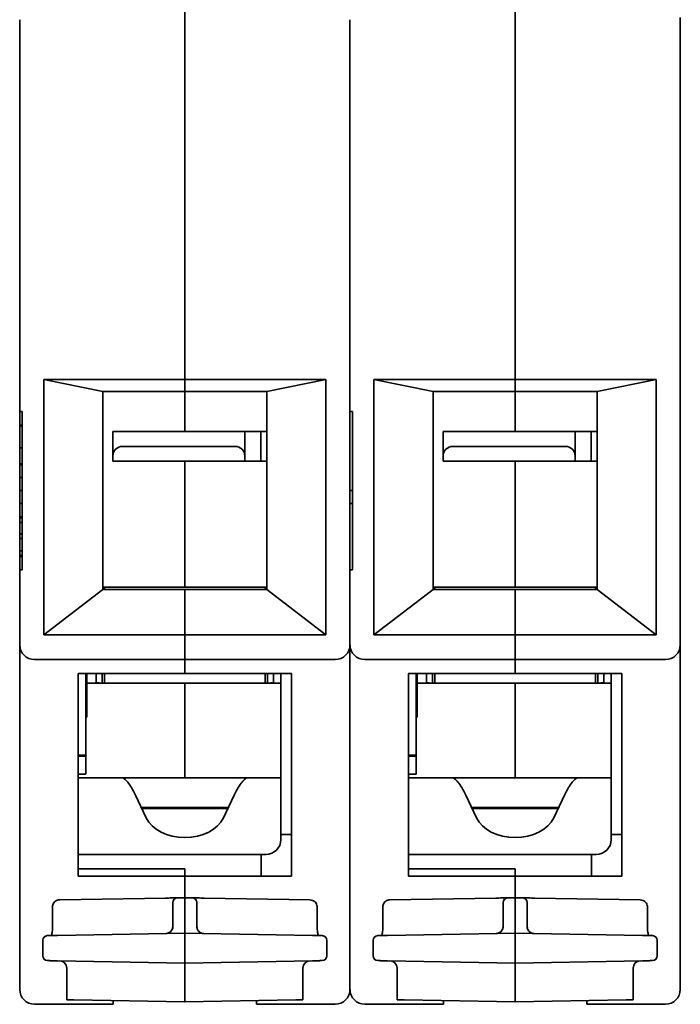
# Model space of a CAD drawing. Header units: millimetres. Extents: x 204 to 381, y 79 to 249.
# Tile 1 of 7: x 204 to 239, y 79 to 131. Entities that reach past the tile are written whole.
import ezdxf

# ---------------------------------------------------------------- set-up
doc = ezdxf.new("R2010")
doc.units = ezdxf.units.MM
doc.layers.add('Visible (ISO)', color=7, linetype='Continuous', lineweight=35)

msp = doc.modelspace()

# ---------------------------------------------------------------- linework, layer by layer
at = {"layer": 'Visible (ISO)'}
for p, q in [((212.333, 131.532), (212.333, 130.339)), ((212.333, 130.339), (212.333, 131.532)), ((229.808, 131.532), (229.808, 130.339)), ((229.808, 130.339), (229.808, 131.532)), ((203.595, 110.323), (203.595, 131.043)), ((203.595, 110.323), (203.595, 131.043)), ((221.07, 131.043), (221.07, 106.132)), ((221.07, 131.043), (221.07, 131.043)), ((238.546, 131.151), (238.546, 131.043)), ((238.546, 97.979), (238.546, 131.043)), ((238.546, 131.043), (238.546, 131.042)), ((212.333, 112), (212.333, 130.339)), ((212.333, 130.339), (212.333, 112)), ((229.808, 112), (229.808, 130.339)), ((229.808, 130.339), (229.808, 112)), ((204.865, 112), (204.865, 98.501)), ((204.865, 112), (212.333, 112)), ((207.989, 111.365), (204.865, 112)), ((212.333, 111.365), (212.333, 112)), ((219.8, 112), (212.333, 112)), ((212.333, 112), (212.333, 111.365)), ((219.8, 112), (216.676, 111.365)), ((219.8, 112), (219.8, 98.501)), ((222.34, 112), (222.34, 98.501)), ((222.34, 112), (229.808, 112)), ((225.465, 111.365), (222.34, 112)), ((229.808, 111.365), (229.808, 112)), ((237.276, 112), (229.808, 112)), ((229.808, 112), (229.808, 111.365)), ((237.276, 112), (234.151, 111.365)), ((237.276, 112), (237.276, 98.501)), ((207.989, 100.9), (207.989, 111.365)), ((207.989, 111.365), (212.333, 111.365)), ((216.676, 111.365), (212.333, 111.365)), ((212.333, 109.257), (212.333, 111.365)), ((216.676, 100.9), (216.676, 111.365)), ((225.465, 111.365), (229.808, 111.365)), ((225.465, 100.9), (225.465, 111.365)), ((234.151, 111.365), (229.808, 111.365)), ((229.808, 109.257), (229.808, 111.365)), ((234.151, 100.9), (234.151, 111.365)), ((203.595, 110.323), (203.595, 109.942)), ((203.722, 110.323), (203.595, 110.323)), ((203.595, 109.942), (203.595, 109.59)), ((203.722, 106.133), (203.722, 110.323)), ((221.07, 110.323), (221.197, 110.323)), ((221.197, 106.132), (221.197, 110.323)), ((203.722, 109.59), (203.595, 109.59)), ((203.722, 109.536), (203.595, 109.536)), ((203.595, 109.536), (203.595, 109.39)), ((203.595, 109.39), (203.595, 108.99)), ((203.595, 108.99), (203.595, 108.549)), ((209.031, 109.257), (208.523, 109.257)), ((208.523, 107.961), (208.523, 109.257)), ((209.031, 109.257), (215, 109.257)), ((215.508, 109.257), (215, 109.257)), ((216.354, 109.257), (215.508, 109.257)), ((215.508, 107.961), (215.508, 109.257)), ((216.625, 109.257), (216.354, 109.257)), ((216.354, 107.682), (216.354, 109.257)), ((226.506, 109.257), (225.998, 109.257)), ((225.998, 107.961), (225.998, 109.257)), ((226.506, 109.257), (232.475, 109.257)), ((232.983, 109.257), (232.475, 109.257)), ((233.829, 109.257), (232.983, 109.257)), ((232.983, 107.961), (232.983, 109.257)), ((234.101, 109.257), (233.829, 109.257)), ((233.829, 107.682), (233.829, 109.257)), ((203.595, 108.549), (203.595, 108.39)), ((203.722, 108.388), (203.595, 108.388)), ((203.595, 107.555), (203.595, 108.388)), ((215, 108.469), (209.031, 108.469)), ((232.475, 108.469), (226.506, 108.469)), ((208.523, 107.682), (208.523, 107.961)), ((215.508, 107.961), (215.508, 107.682)), ((225.998, 107.682), (225.998, 107.961)), ((232.983, 107.961), (232.983, 107.682)), ((203.722, 107.555), (203.595, 107.555)), ((203.595, 106.818), (203.595, 107.501)), ((203.722, 107.501), (203.595, 107.501)), ((215.508, 107.682), (208.523, 107.682)), ((212.333, 101.027), (212.333, 107.682)), ((216.354, 107.682), (215.508, 107.682)), ((216.625, 107.682), (216.354, 107.682)), ((232.983, 107.682), (225.998, 107.682)), ((229.808, 101.027), (229.808, 107.682)), ((233.829, 107.682), (232.983, 107.682)), ((234.101, 107.682), (233.829, 107.682)), ((203.722, 106.818), (203.595, 106.818)), ((203.595, 106.132), (203.595, 106.818)), ((203.723, 106.132), (203.595, 106.132)), ((203.595, 105.447), (203.595, 106.132)), ((203.722, 106.133), (203.722, 106.133)), ((203.722, 101.941), (203.722, 106.132)), ((203.722, 106.132), (203.722, 106.132)), ((221.07, 106.132), (221.197, 106.132)), ((221.07, 106.016), (221.07, 106.132)), ((221.07, 106.016), (221.07, 97.979)), ((221.197, 101.941), (221.197, 106.132)), ((221.197, 106.132), (221.197, 106.132)), ((203.722, 105.447), (203.595, 105.447)), ((203.595, 104.739), (203.595, 105.447)), ((221.197, 105.447), (221.07, 105.447)), ((203.722, 104.739), (203.595, 104.739)), ((203.722, 104.685), (203.595, 104.685)), ((203.595, 104.447), (203.595, 104.685)), ((203.722, 104.447), (203.595, 104.447)), ((203.595, 103.842), (203.595, 104.447)), ((203.722, 103.842), (203.595, 103.842)), ((203.595, 103.605), (203.595, 103.842)), ((203.722, 103.605), (203.595, 103.605)), ((203.595, 102.941), (203.595, 103.605)), ((203.722, 102.941), (203.595, 102.941)), ((203.595, 102.703), (203.595, 102.941)), ((203.595, 102.703), (203.595, 102.649)), ((203.722, 102.703), (203.595, 102.703)), ((203.595, 102.649), (203.595, 102.322)), ((203.722, 102.649), (203.595, 102.649)), ((203.595, 102.322), (203.595, 101.941)), ((203.595, 97.979), (203.595, 101.941)), ((203.722, 101.941), (203.595, 101.941)), ((221.197, 101.941), (221.07, 101.941)), ((221.07, 97.979), (221.07, 101.941)), ((207.989, 100.9), (204.865, 98.501)), ((208.086, 101.027), (207.989, 101.027)), ((207.989, 100.9), (212.333, 100.9)), ((216.58, 101.027), (208.086, 101.027)), ((208.086, 101.027), (208.086, 100.9)), ((212.333, 100.9), (212.333, 98.501)), ((216.676, 100.9), (212.333, 100.9)), ((212.333, 98.501), (212.333, 100.9)), ((216.676, 101.027), (216.58, 101.027)), ((216.58, 101.027), (216.58, 100.9)), ((219.8, 98.501), (216.676, 100.9)), ((225.465, 100.9), (222.34, 98.501)), ((225.561, 101.027), (225.465, 101.027)), ((225.465, 100.9), (229.808, 100.9)), ((234.055, 101.027), (225.561, 101.027)), ((225.561, 101.027), (225.561, 100.9)), ((229.808, 100.9), (229.808, 98.501)), ((234.151, 100.9), (229.808, 100.9)), ((229.808, 98.501), (229.808, 100.9)), ((234.151, 101.027), (234.055, 101.027)), ((234.055, 101.027), (234.055, 100.9)), ((237.276, 98.501), (234.151, 100.9)), ((212.333, 98.501), (204.865, 98.501)), ((212.333, 97.979), (212.333, 98.501)), ((212.333, 98.501), (219.8, 98.501)), ((212.333, 98.501), (212.333, 97.979)), ((229.808, 98.501), (222.34, 98.501)), ((229.808, 97.979), (229.808, 98.501)), ((229.808, 98.501), (237.276, 98.501)), ((229.808, 98.501), (229.808, 97.979)), ((203.595, 79.742), (203.595, 97.979)), ((212.333, 97.979), (212.333, 97.192)), ((212.333, 97.192), (212.333, 97.979)), ((221.07, 97.979), (221.07, 79.742)), ((221.07, 79.742), (221.07, 97.979)), ((229.808, 97.979), (229.808, 97.192)), ((229.808, 97.192), (229.808, 97.979)), ((238.546, 97.979), (238.546, 79.742)), ((212.333, 97.192), (204.383, 97.192)), ((212.333, 96.455), (212.333, 97.192)), ((212.333, 97.192), (220.283, 97.192)), ((212.333, 97.192), (212.333, 96.455)), ((229.808, 97.192), (221.858, 97.192)), ((229.808, 96.455), (229.808, 97.192)), ((229.808, 97.192), (237.758, 97.192)), ((229.808, 97.192), (229.808, 96.455)), ((206.694, 85.736), (206.694, 96.455)), ((212.333, 96.455), (206.694, 96.455)), ((207.1, 96.455), (207.1, 92.137)), ((207.151, 94.646), (207.151, 96.455)), ((207.634, 95.947), (207.634, 96.455)), ((207.951, 96.455), (207.951, 95.947)), ((208.078, 96.455), (208.078, 95.947)), ((212.333, 96.455), (217.972, 96.455)), ((216.587, 96.455), (216.587, 95.947)), ((216.714, 95.947), (216.714, 96.455)), ((217.032, 95.947), (217.032, 96.455)), ((217.413, 87.938), (217.413, 96.455)), ((217.972, 85.736), (217.972, 96.455)), ((229.808, 96.455), (224.169, 96.455)), ((224.169, 85.736), (224.169, 96.455)), ((224.576, 96.455), (224.576, 92.137)), ((224.626, 94.646), (224.626, 96.455)), ((225.109, 95.947), (225.109, 96.455)), ((225.427, 96.455), (225.427, 95.947)), ((225.554, 96.455), (225.554, 95.947)), ((229.808, 96.455), (235.447, 96.455)), ((234.063, 96.455), (234.063, 95.947)), ((234.19, 95.947), (234.19, 96.455)), ((234.507, 95.947), (234.507, 96.455)), ((234.888, 87.938), (234.888, 96.455)), ((235.447, 85.736), (235.447, 96.455)), ((212.333, 95.947), (207.151, 95.947)), ((217.413, 95.947), (212.333, 95.947)), ((212.333, 95.947), (212.333, 90.943)), ((229.808, 95.947), (224.626, 95.947)), ((234.888, 95.947), (229.808, 95.947)), ((229.808, 95.947), (229.808, 90.943)), ((207.151, 94.138), (207.151, 94.646)), ((224.626, 94.138), (224.626, 94.646)), ((207.151, 94.138), (207.1, 94.137)), ((224.626, 94.138), (224.576, 94.137)), ((206.694, 92.137), (207.1, 92.137)), ((206.694, 92.086), (207.1, 92.086)), ((207.1, 92.137), (207.1, 92.086)), ((207.1, 92.086), (207.1, 91.121)), ((224.169, 92.137), (224.576, 92.137)), ((224.169, 92.086), (224.576, 92.086)), ((224.576, 92.137), (224.576, 92.086)), ((224.576, 92.086), (224.576, 91.121)), ((207.1, 91.121), (206.694, 91.121)), ((206.694, 90.943), (208.968, 90.943)), ((208.968, 90.943), (209.165, 90.943)), ((209.165, 90.943), (215.5, 90.943)), ((215.5, 90.943), (215.697, 90.943)), ((215.697, 90.943), (217.413, 90.943)), ((224.576, 91.121), (224.169, 91.121)), ((224.169, 90.943), (226.444, 90.943)), ((226.444, 90.943), (226.641, 90.943)), ((226.641, 90.943), (232.976, 90.943)), ((232.976, 90.943), (233.173, 90.943)), ((233.173, 90.943), (234.888, 90.943)), ((209.715, 90.021), (210.286, 88.817)), ((214.951, 90.021), (214.38, 88.817)), ((227.19, 90.021), (227.761, 88.817)), ((232.426, 90.021), (231.855, 88.817)), ((210.024, 89.368), (214.641, 89.368)), ((210.047, 89.321), (210.047, 89.368)), ((210.048, 89.318), (214.617, 89.318)), ((227.5, 89.368), (232.117, 89.368)), ((227.522, 89.321), (227.522, 89.368)), ((227.524, 89.318), (232.092, 89.318)), ((217.413, 87.667), (217.413, 87.938)), ((217.413, 87.938), (217.972, 87.938)), ((234.888, 87.667), (234.888, 87.938)), ((234.888, 87.938), (235.447, 87.938)), ((206.694, 86.879), (215.254, 86.879)), ((215.254, 86.879), (216.371, 86.879)), ((216.371, 86.879), (216.371, 85.736)), ((216.625, 86.879), (216.371, 86.879)), ((224.169, 86.879), (232.729, 86.879)), ((232.729, 86.879), (233.847, 86.879)), ((233.847, 86.879), (233.847, 85.736)), ((234.101, 86.879), (233.847, 86.879)), ((206.694, 86.117), (212.333, 86.117)), ((212.333, 86.117), (212.333, 85.736)), ((224.169, 86.117), (229.808, 86.117)), ((229.808, 86.117), (229.808, 85.736)), ((212.333, 85.736), (206.694, 85.736)), ((212.333, 84.593), (212.333, 85.736)), ((212.333, 85.736), (217.972, 85.736)), ((212.333, 85.736), (212.333, 84.593)), ((229.808, 85.736), (224.169, 85.736)), ((229.808, 84.593), (229.808, 85.736)), ((229.808, 85.736), (235.447, 85.736)), ((229.808, 85.736), (229.808, 84.593)), ((205.712, 84.478), (211.312, 84.575)), ((211.947, 84.586), (212.333, 84.593)), ((212.333, 84.593), (212.718, 84.586)), ((212.333, 84.212), (212.333, 84.593)), ((218.953, 84.478), (213.353, 84.575)), ((223.188, 84.478), (228.788, 84.575)), ((229.423, 84.586), (229.808, 84.593)), ((229.808, 84.212), (229.808, 84.593)), ((229.808, 84.593), (230.194, 84.586)), ((236.428, 84.478), (230.829, 84.575)), ((205.33, 82.977), (205.33, 84.096)), ((211.698, 84.206), (211.698, 83.077)), ((212.333, 82.714), (212.333, 84.212)), ((212.968, 84.206), (212.968, 83.077)), ((219.336, 82.977), (219.336, 84.096)), ((222.805, 82.977), (222.805, 84.096)), ((229.173, 84.206), (229.173, 83.077)), ((229.808, 82.714), (229.808, 84.212)), ((230.443, 84.206), (230.443, 83.077)), ((236.811, 82.977), (236.811, 84.096)), ((219.336, 82.977), (219.336, 82.977)), ((236.811, 82.977), (236.811, 82.977)), ((204.814, 81.52), (204.814, 82.333)), ((212.333, 82.714), (205.588, 82.596)), ((219.078, 82.596), (212.333, 82.714)), ((212.333, 82.46), (212.333, 82.714)), ((212.333, 81.393), (212.333, 82.46)), ((219.851, 82.333), (219.851, 81.52)), ((222.29, 81.52), (222.29, 82.333)), ((229.808, 82.714), (223.063, 82.596)), ((236.553, 82.596), (229.808, 82.714)), ((229.808, 82.46), (229.808, 82.714)), ((229.808, 81.393), (229.808, 82.46)), ((237.326, 82.333), (237.326, 81.52)), ((212.333, 81.393), (212.333, 81.139)), ((229.808, 81.393), (229.808, 81.139)), ((205.588, 81.257), (212.333, 81.139)), ((206.084, 79.19), (206.084, 80.873)), ((212.333, 81.139), (219.078, 81.257)), ((212.333, 81.139), (212.333, 80.758)), ((212.333, 80.758), (212.333, 79.081)), ((218.581, 80.873), (218.581, 79.19)), ((223.063, 81.257), (229.808, 81.139)), ((223.56, 79.19), (223.56, 80.873)), ((229.808, 81.139), (236.553, 81.257)), ((229.808, 81.139), (229.808, 80.758)), ((229.808, 80.758), (229.808, 79.081)), ((236.056, 80.873), (236.056, 79.19)), ((206.084, 79.19), (206.459, 79.184)), ((212.333, 79.081), (206.459, 79.184)), ((218.207, 79.184), (212.333, 79.081)), ((218.207, 79.184), (218.581, 79.19)), ((223.56, 79.19), (223.934, 79.184)), ((229.808, 79.081), (223.934, 79.184)), ((235.682, 79.184), (229.808, 79.081)), ((235.682, 79.184), (236.056, 79.19)), ((208.548, 78.954), (204.383, 78.954)), ((208.548, 78.954), (208.548, 79.147)), ((216.117, 79.147), (216.117, 78.954)), ((216.117, 78.954), (220.283, 78.954)), ((226.023, 78.954), (221.858, 78.954)), ((226.023, 78.954), (226.023, 79.147)), ((233.593, 79.147), (233.593, 78.954)), ((233.593, 78.954), (237.758, 78.954))]:
    msp.add_line(p, q, dxfattribs=at)
for centre, radius, start, end in [((216.625, 106.894), 2.362, 88.7677, 90), ((234.101, 106.894), 2.362, 88.7677, 90), ((209.031, 107.961), 0.508, 90, 180), ((215, 107.961), 0.508, 0, 90), ((226.506, 107.961), 0.508, 90, 180), ((232.475, 107.961), 0.508, 0, 90), ((216.625, 106.894), 0.787, 86.3009, 90), ((234.101, 106.894), 0.787, 86.3009, 90), ((204.383, 97.979), 0.787, 180, 270), ((220.283, 97.979), 0.787, 270, 0), ((221.858, 97.979), 0.787, 180, 270), ((237.758, 97.979), 0.787, 270, 0), ((215.863, 96.734), 0.787, 336.8319, 339.2164), ((233.339, 96.734), 0.787, 336.8319, 339.2164), ((207.951, 97.725), 1.778, 259.7134, 270), ((208.04, 96.734), 0.787, 263.5173, 270), ((216.714, 97.725), 1.778, 270, 280.2866), ((225.427, 97.725), 1.778, 259.7134, 270), ((225.515, 96.734), 0.787, 263.5173, 270), ((234.19, 97.725), 1.778, 270, 280.2866), ((216.625, 87.667), 0.787, 270, 0), ((234.101, 87.667), 0.787, 270, 0), ((211.952, 84.333), 0.254, 91, 179.9982), ((212.714, 84.333), 0.254, 0.0023, 88.9927), ((229.427, 84.333), 0.254, 91, 179.9982), ((230.189, 84.333), 0.254, 0.0023, 88.9927), ((205.068, 82.333), 0.254, 91, 180), ((219.597, 82.333), 0.254, 359.9999, 88.9955), ((222.544, 82.333), 0.254, 91, 180), ((237.072, 82.333), 0.254, 359.9999, 88.9955), ((205.068, 81.52), 0.254, 179.9999, 268.9955), ((219.597, 81.52), 0.254, 271, 0), ((222.544, 81.52), 0.254, 179.9999, 268.9955), ((237.072, 81.52), 0.254, 271, 0), ((205.703, 80.873), 0.381, 0, 89.0026), ((218.962, 80.873), 0.381, 91, 180), ((223.179, 80.873), 0.381, 0, 89.0026), ((236.437, 80.873), 0.381, 91, 180), ((204.383, 79.742), 0.787, 180, 270), ((220.283, 79.742), 0.787, 270, 0), ((221.858, 79.742), 0.787, 180, 270), ((237.758, 79.742), 0.787, 270, 0)]:
    msp.add_arc(centre, radius, start, end, dxfattribs=at)
for centre, major_axis, ratio, start_param, end_param in [((212.333, 89.302), (-2.159, 0), 0.707107, 0.323498, 2.818094), ((229.808, 89.302), (-2.159, 0), 0.707107, 0.323498, 2.818094), ((215.686, 82.401), (0.254, 0), 0.999853, 1.532349, 1.532496), ((219.313, 82.973), (0.011, -0.381), 0.605895, 6.255031, 6.255175), ((233.161, 82.401), (0.254, 0), 0.999853, 1.532349, 1.532496), ((236.788, 82.973), (0.011, -0.381), 0.605895, 6.255031, 6.255175)]:
    msp.add_ellipse(centre, major_axis=major_axis, ratio=ratio, start_param=start_param, end_param=end_param, dxfattribs=at)
for points in [[(203.595, 109.536), (203.595, 109.572), (203.595, 109.59), (203.595, 109.59)], [(203.595, 108.388), (203.595, 108.391), (203.595, 108.39), (203.595, 108.39)], [(203.595, 107.501), (203.595, 107.501), (203.595, 107.519), (203.595, 107.555)], [(203.595, 104.685), (203.595, 104.721), (203.595, 104.739), (203.595, 104.739)], [(211.312, 84.575), (211.369, 84.576), (211.479, 84.578), (211.634, 84.581), (211.767, 84.583), (211.869, 84.585), (211.933, 84.586), (211.947, 84.586), (211.947, 84.586)], [(213.353, 84.575), (213.297, 84.576), (213.188, 84.578), (213.032, 84.581), (212.899, 84.583), (212.797, 84.585), (212.733, 84.586), (212.718, 84.586), (212.718, 84.586)], [(228.788, 84.575), (228.845, 84.576), (228.954, 84.578), (229.11, 84.581), (229.242, 84.583), (229.344, 84.585), (229.408, 84.586), (229.423, 84.586), (229.423, 84.586)], [(230.829, 84.575), (230.772, 84.576), (230.663, 84.578), (230.507, 84.581), (230.374, 84.583), (230.272, 84.585), (230.208, 84.586), (230.193, 84.586), (230.194, 84.586)], [(212.968, 83.077), (212.968, 83.049), (212.974, 82.992), (213.002, 82.912), (213.047, 82.84), (213.106, 82.779), (213.178, 82.733), (213.258, 82.704), (213.314, 82.696), (213.342, 82.696)], [(212.97, 83.034), (212.974, 83.004), (212.981, 82.975), (212.991, 82.948)], [(213.012, 82.9), (213.021, 82.882), (213.032, 82.865), (213.044, 82.849)], [(230.443, 83.077), (230.443, 83.049), (230.449, 82.992), (230.477, 82.912), (230.522, 82.84), (230.582, 82.779), (230.653, 82.733), (230.733, 82.704), (230.789, 82.696), (230.817, 82.696)], [(230.446, 83.034), (230.449, 83.004), (230.456, 82.975), (230.466, 82.948)], [(230.487, 82.9), (230.496, 82.882), (230.507, 82.865), (230.519, 82.849)], [(205.348, 82.592), (205.348, 82.592), (205.347, 82.592), (205.346, 82.592)], [(205.348, 82.592), (205.348, 82.592), (205.348, 82.592), (205.348, 82.592)], [(211.421, 82.711), (211.454, 82.72), (211.486, 82.734), (211.515, 82.752)], [(213.169, 82.741), (213.197, 82.726), (213.227, 82.714), (213.259, 82.707)], [(222.824, 82.592), (222.823, 82.592), (222.822, 82.592), (222.822, 82.592)], [(222.824, 82.592), (222.824, 82.592), (222.824, 82.592), (222.824, 82.592)], [(228.896, 82.711), (228.929, 82.72), (228.961, 82.734), (228.99, 82.752)], [(230.644, 82.741), (230.672, 82.726), (230.703, 82.714), (230.734, 82.707)]]:
    msp.add_open_spline(points, degree=3, dxfattribs=at)
for points, knots in [([(208.968, 90.943), (209.017, 90.943), (209.069, 90.924), (209.126, 90.884), (209.183, 90.845), (209.244, 90.786), (209.308, 90.707), (209.372, 90.629), (209.439, 90.531), (209.507, 90.416), (209.575, 90.301), (209.644, 90.168), (209.715, 90.021)], [0, 0, 0, 0, 0.25, 0.25, 0.25, 0.5, 0.5, 0.5, 0.75, 0.75, 0.75, 1, 1, 1, 1]), ([(215.697, 90.943), (215.649, 90.943), (215.596, 90.924), (215.54, 90.884), (215.483, 90.845), (215.422, 90.786), (215.358, 90.707), (215.294, 90.629), (215.227, 90.531), (215.159, 90.416), (215.091, 90.301), (215.022, 90.168), (214.951, 90.021)], [0, 0, 0, 0, 0.25, 0.25, 0.25, 0.5, 0.5, 0.5, 0.75, 0.75, 0.75, 1, 1, 1, 1]), ([(226.444, 90.943), (226.492, 90.943), (226.545, 90.924), (226.601, 90.884), (226.658, 90.845), (226.719, 90.786), (226.783, 90.707), (226.847, 90.629), (226.914, 90.531), (226.982, 90.416), (227.05, 90.301), (227.119, 90.168), (227.19, 90.021)], [0, 0, 0, 0, 0.25, 0.25, 0.25, 0.5, 0.5, 0.5, 0.75, 0.75, 0.75, 1, 1, 1, 1]), ([(233.173, 90.943), (233.124, 90.943), (233.072, 90.924), (233.015, 90.884), (232.958, 90.845), (232.897, 90.786), (232.833, 90.707), (232.769, 90.629), (232.702, 90.531), (232.634, 90.416), (232.566, 90.301), (232.497, 90.168), (232.426, 90.021)], [0, 0, 0, 0, 0.25, 0.25, 0.25, 0.5, 0.5, 0.5, 0.75, 0.75, 0.75, 1, 1, 1, 1]), ([(205.33, 84.096), (205.33, 84.137), (205.337, 84.179), (205.363, 84.255), (205.382, 84.291), (205.43, 84.354), (205.459, 84.383), (205.526, 84.43), (205.563, 84.448), (205.638, 84.471), (205.675, 84.477), (205.712, 84.478)], [0, 0, 0, 0, 0.01224026, 0.01224026, 0.02413454, 0.02413454, 0.03619018, 0.03619018, 0.048472, 0.048472, 0.05959729, 0.05959729, 0.05959729, 0.05959729]), ([(218.953, 84.478), (218.996, 84.477), (219.04, 84.469), (219.12, 84.44), (219.158, 84.419), (219.224, 84.367), (219.253, 84.336), (219.297, 84.266), (219.314, 84.228), (219.332, 84.159), (219.336, 84.127), (219.336, 84.096)], [0, 0, 0, 0, 0.01295746, 0.01295746, 0.0255902, 0.0255902, 0.03808064, 0.03808064, 0.05031023, 0.05031023, 0.05959146, 0.05959146, 0.05959146, 0.05959146]), ([(222.805, 84.096), (222.805, 84.137), (222.812, 84.179), (222.838, 84.255), (222.857, 84.291), (222.905, 84.354), (222.935, 84.383), (223.001, 84.43), (223.039, 84.448), (223.113, 84.471), (223.151, 84.477), (223.188, 84.478)], [0, 0, 0, 0, 0.01224026, 0.01224026, 0.02413454, 0.02413454, 0.03619018, 0.03619018, 0.048472, 0.048472, 0.05959729, 0.05959729, 0.05959729, 0.05959729]), ([(236.428, 84.478), (236.472, 84.477), (236.515, 84.469), (236.596, 84.44), (236.633, 84.419), (236.699, 84.367), (236.728, 84.336), (236.773, 84.266), (236.789, 84.228), (236.807, 84.159), (236.811, 84.127), (236.811, 84.096)], [0, 0, 0, 0, 0.01295746, 0.01295746, 0.0255902, 0.0255902, 0.03808064, 0.03808064, 0.05031023, 0.05031023, 0.05959146, 0.05959146, 0.05959146, 0.05959146]), ([(211.698, 84.333), (211.698, 84.333), (211.698, 84.332), (211.698, 84.332), (211.698, 84.331), (211.698, 84.329), (211.698, 84.326), (211.698, 84.325), (211.698, 84.323), (211.698, 84.32), (211.698, 84.317), (211.698, 84.313), (211.698, 84.308), (211.698, 84.305), (211.698, 84.301), (211.698, 84.296), (211.698, 84.291), (211.698, 84.286), (211.698, 84.28), (211.698, 84.274), (211.698, 84.269), (211.698, 84.262), (211.698, 84.257), (211.698, 84.251), (211.698, 84.245), (211.698, 84.237), (211.698, 84.23), (211.698, 84.222), (211.698, 84.217), (211.698, 84.211), (211.698, 84.206)], [0.0000002, 0.0000002, 0.0000002, 0.0000002, 0.0728022, 0.0728022, 0.0728022, 0.2, 0.2, 0.2, 0.2845846, 0.2845846, 0.2845846, 0.4, 0.4, 0.4, 0.4942789, 0.4942789, 0.4942789, 0.6, 0.6, 0.6, 0.703892, 0.703892, 0.703892, 0.8, 0.8, 0.8, 0.9157776, 0.9157776, 0.9157776, 1, 1, 1, 1]), ([(212.968, 84.333), (212.968, 84.333), (212.968, 84.332), (212.968, 84.331), (212.968, 84.33), (212.968, 84.329), (212.968, 84.326), (212.968, 84.324), (212.968, 84.321), (212.968, 84.318), (212.968, 84.315), (212.968, 84.312), (212.968, 84.308), (212.968, 84.303), (212.968, 84.298), (212.968, 84.291), (212.968, 84.288), (212.968, 84.284), (212.968, 84.28), (212.968, 84.272), (212.968, 84.264), (212.968, 84.255), (212.968, 84.251), (212.968, 84.248), (212.968, 84.245), (212.968, 84.234), (212.968, 84.224), (212.968, 84.212), (212.968, 84.21), (212.968, 84.208), (212.968, 84.206)], [0.0000003, 0.0000003, 0.0000003, 0.0000003, 0.0883415, 0.0883415, 0.0883415, 0.2, 0.2, 0.2, 0.3093233, 0.3093233, 0.3093233, 0.4, 0.4, 0.4, 0.5280785, 0.5280785, 0.5280785, 0.6, 0.6, 0.6, 0.7467927, 0.7467927, 0.7467927, 0.8, 0.8, 0.8, 0.9669066, 0.9669066, 0.9669066, 1, 1, 1, 1]), ([(229.173, 84.333), (229.173, 84.333), (229.173, 84.332), (229.173, 84.332), (229.173, 84.331), (229.173, 84.329), (229.173, 84.326), (229.173, 84.325), (229.173, 84.323), (229.173, 84.32), (229.173, 84.317), (229.173, 84.313), (229.173, 84.308), (229.173, 84.305), (229.173, 84.301), (229.173, 84.296), (229.173, 84.291), (229.173, 84.286), (229.173, 84.28), (229.173, 84.274), (229.173, 84.269), (229.173, 84.262), (229.173, 84.257), (229.173, 84.251), (229.173, 84.245), (229.173, 84.237), (229.173, 84.23), (229.173, 84.222), (229.173, 84.217), (229.173, 84.211), (229.173, 84.206)], [0.0000002, 0.0000002, 0.0000002, 0.0000002, 0.0728022, 0.0728022, 0.0728022, 0.2, 0.2, 0.2, 0.2845846, 0.2845846, 0.2845846, 0.4, 0.4, 0.4, 0.4942789, 0.4942789, 0.4942789, 0.6, 0.6, 0.6, 0.703892, 0.703892, 0.703892, 0.8, 0.8, 0.8, 0.9157776, 0.9157776, 0.9157776, 1, 1, 1, 1]), ([(230.443, 84.333), (230.443, 84.333), (230.443, 84.332), (230.443, 84.331), (230.443, 84.33), (230.443, 84.329), (230.443, 84.326), (230.443, 84.324), (230.443, 84.321), (230.443, 84.318), (230.443, 84.315), (230.443, 84.312), (230.443, 84.308), (230.443, 84.303), (230.443, 84.298), (230.443, 84.291), (230.443, 84.288), (230.443, 84.284), (230.443, 84.28), (230.443, 84.272), (230.443, 84.264), (230.443, 84.255), (230.443, 84.251), (230.443, 84.248), (230.443, 84.245), (230.443, 84.234), (230.443, 84.224), (230.443, 84.212), (230.443, 84.21), (230.443, 84.208), (230.443, 84.206)], [0.0000003, 0.0000003, 0.0000003, 0.0000003, 0.0883415, 0.0883415, 0.0883415, 0.2, 0.2, 0.2, 0.3093233, 0.3093233, 0.3093233, 0.4, 0.4, 0.4, 0.5280785, 0.5280785, 0.5280785, 0.6, 0.6, 0.6, 0.7467927, 0.7467927, 0.7467927, 0.8, 0.8, 0.8, 0.9669066, 0.9669066, 0.9669066, 1, 1, 1, 1]), ([(205.269, 82.59), (205.272, 82.598), (205.276, 82.608), (205.287, 82.64), (205.295, 82.667), (205.309, 82.731), (205.316, 82.769), (205.325, 82.853), (205.329, 82.899), (205.33, 82.956), (205.33, 82.966), (205.33, 82.977)], [0.04436625, 0.04436625, 0.04436625, 0.04436625, 0.04984509, 0.04984509, 0.06151717, 0.06151717, 0.07465773, 0.07465773, 0.08857522, 0.08857522, 0.09172098, 0.09172098, 0.09172098, 0.09172098]), ([(211.698, 83.077), (211.698, 83.044), (211.694, 83.011), (211.685, 82.979), (211.684, 82.975), (211.683, 82.971), (211.682, 82.967), (211.673, 82.939), (211.662, 82.913), (211.648, 82.888), (211.644, 82.881), (211.639, 82.873), (211.634, 82.866), (211.621, 82.846), (211.605, 82.827), (211.589, 82.81), (211.579, 82.8), (211.569, 82.791), (211.559, 82.783), (211.544, 82.771), (211.528, 82.759), (211.511, 82.749), (211.496, 82.74), (211.48, 82.732), (211.464, 82.725), (211.45, 82.72), (211.435, 82.715), (211.421, 82.71), (211.399, 82.704), (211.378, 82.7), (211.356, 82.698), (211.345, 82.697), (211.334, 82.696), (211.324, 82.696)], [0.0000123, 0.0000123, 0.0000123, 0.0000123, 0.1666667, 0.1666667, 0.1666667, 0.1890165, 0.1890165, 0.1890165, 0.3333333, 0.3333333, 0.3333333, 0.3781144, 0.3781144, 0.3781144, 0.5, 0.5, 0.5, 0.5673166, 0.5673166, 0.5673166, 0.6666667, 0.6666667, 0.6666667, 0.7562192, 0.7562192, 0.7562192, 0.8333333, 0.8333333, 0.8333333, 0.9457963, 0.9457963, 0.9457963, 1, 1, 1, 1]), ([(211.569, 82.791), (211.6, 82.819), (211.627, 82.851), (211.667, 82.922), (211.682, 82.961), (211.695, 83.025), (211.698, 83.051), (211.698, 83.077)], [0, 0, 0, 0, 0.01233736, 0.01233736, 0.0244661, 0.0244661, 0.03217757, 0.03217757, 0.03217757, 0.03217757]), ([(219.336, 82.977), (219.336, 82.929), (219.338, 82.88), (219.347, 82.79), (219.354, 82.748), (219.369, 82.673), (219.379, 82.64), (219.391, 82.605), (219.394, 82.597), (219.397, 82.59)], [0, 0, 0, 0, 0.01438349, 0.01438349, 0.02850137, 0.02850137, 0.04248986, 0.04248986, 0.04730052, 0.04730052, 0.04730052, 0.04730052]), ([(222.744, 82.59), (222.747, 82.598), (222.751, 82.608), (222.762, 82.64), (222.77, 82.667), (222.784, 82.731), (222.791, 82.769), (222.801, 82.853), (222.804, 82.899), (222.805, 82.956), (222.805, 82.966), (222.805, 82.977)], [0.04436625, 0.04436625, 0.04436625, 0.04436625, 0.04984509, 0.04984509, 0.06151717, 0.06151717, 0.07465773, 0.07465773, 0.08857522, 0.08857522, 0.09172098, 0.09172098, 0.09172098, 0.09172098]), ([(229.173, 83.077), (229.173, 83.044), (229.169, 83.011), (229.16, 82.979), (229.159, 82.975), (229.158, 82.971), (229.157, 82.967), (229.148, 82.939), (229.137, 82.913), (229.123, 82.888), (229.119, 82.881), (229.114, 82.873), (229.109, 82.866), (229.096, 82.846), (229.081, 82.827), (229.064, 82.81), (229.054, 82.8), (229.045, 82.791), (229.034, 82.783), (229.019, 82.771), (229.003, 82.759), (228.986, 82.749), (228.971, 82.74), (228.955, 82.732), (228.939, 82.725), (228.925, 82.72), (228.911, 82.715), (228.896, 82.71), (228.875, 82.704), (228.853, 82.7), (228.831, 82.698), (228.82, 82.697), (228.809, 82.696), (228.799, 82.696)], [0.0000123, 0.0000123, 0.0000123, 0.0000123, 0.1666667, 0.1666667, 0.1666667, 0.1890165, 0.1890165, 0.1890165, 0.3333333, 0.3333333, 0.3333333, 0.3781144, 0.3781144, 0.3781144, 0.5, 0.5, 0.5, 0.5673166, 0.5673166, 0.5673166, 0.6666667, 0.6666667, 0.6666667, 0.7562192, 0.7562192, 0.7562192, 0.8333333, 0.8333333, 0.8333333, 0.9457963, 0.9457963, 0.9457963, 1, 1, 1, 1]), ([(229.044, 82.791), (229.075, 82.819), (229.102, 82.851), (229.142, 82.922), (229.157, 82.961), (229.17, 83.025), (229.173, 83.051), (229.173, 83.077)], [0, 0, 0, 0, 0.01233736, 0.01233736, 0.0244661, 0.0244661, 0.03217757, 0.03217757, 0.03217757, 0.03217757]), ([(236.811, 82.977), (236.811, 82.929), (236.813, 82.88), (236.822, 82.79), (236.829, 82.748), (236.844, 82.673), (236.854, 82.64), (236.866, 82.605), (236.869, 82.597), (236.872, 82.59)], [0, 0, 0, 0, 0.01438349, 0.01438349, 0.02850137, 0.02850137, 0.04248986, 0.04248986, 0.04730052, 0.04730052, 0.04730052, 0.04730052]), ([(205.588, 82.596), (205.553, 82.595), (205.518, 82.595), (205.484, 82.594), (205.474, 82.594), (205.463, 82.594), (205.453, 82.594), (205.413, 82.593), (205.375, 82.592), (205.339, 82.592), (205.334, 82.591), (205.33, 82.591), (205.326, 82.591), (205.286, 82.591), (205.249, 82.59), (205.217, 82.589), (205.185, 82.589), (205.157, 82.588), (205.134, 82.588), (205.131, 82.588), (205.127, 82.588), (205.124, 82.588), (205.106, 82.587), (205.092, 82.587), (205.082, 82.587), (205.078, 82.587), (205.076, 82.587), (205.073, 82.587), (205.067, 82.587), (205.064, 82.587), (205.064, 82.587)], [0, 0, 0, 0, 0.127174, 0.127174, 0.127174, 0.166667, 0.166667, 0.166667, 0.315312, 0.315312, 0.315312, 0.333333, 0.333333, 0.333333, 0.5, 0.5, 0.5, 0.666667, 0.666667, 0.666667, 0.690149, 0.690149, 0.690149, 0.833333, 0.833333, 0.833333, 0.878418, 0.878418, 0.878418, 1, 1, 1, 1]), ([(219.602, 82.587), (219.602, 82.587), (219.599, 82.587), (219.592, 82.587), (219.59, 82.587), (219.587, 82.587), (219.584, 82.587), (219.574, 82.587), (219.56, 82.587), (219.541, 82.588), (219.538, 82.588), (219.535, 82.588), (219.532, 82.588), (219.51, 82.588), (219.482, 82.589), (219.45, 82.589), (219.418, 82.59), (219.38, 82.591), (219.34, 82.591), (219.336, 82.591), (219.331, 82.591), (219.327, 82.592), (219.291, 82.592), (219.252, 82.593), (219.213, 82.594), (219.203, 82.594), (219.192, 82.594), (219.182, 82.594), (219.148, 82.595), (219.113, 82.595), (219.078, 82.596)], [0, 0, 0, 0, 0.1215823, 0.1215823, 0.1215823, 0.1666667, 0.1666667, 0.1666667, 0.309851, 0.309851, 0.309851, 0.3333333, 0.3333333, 0.3333333, 0.4972852, 0.4972852, 0.4972852, 0.6666667, 0.6666667, 0.6666667, 0.6846879, 0.6846879, 0.6846879, 0.8333333, 0.8333333, 0.8333333, 0.8728261, 0.8728261, 0.8728261, 1, 1, 1, 1]), ([(223.063, 82.596), (223.028, 82.595), (222.993, 82.595), (222.959, 82.594), (222.949, 82.594), (222.938, 82.594), (222.928, 82.594), (222.889, 82.593), (222.85, 82.592), (222.814, 82.592), (222.81, 82.591), (222.805, 82.591), (222.801, 82.591), (222.761, 82.591), (222.724, 82.59), (222.692, 82.589), (222.66, 82.589), (222.632, 82.588), (222.609, 82.588), (222.606, 82.588), (222.603, 82.588), (222.6, 82.588), (222.581, 82.587), (222.567, 82.587), (222.557, 82.587), (222.554, 82.587), (222.551, 82.587), (222.549, 82.587), (222.542, 82.587), (222.539, 82.587), (222.539, 82.587)], [0, 0, 0, 0, 0.127174, 0.127174, 0.127174, 0.166667, 0.166667, 0.166667, 0.315312, 0.315312, 0.315312, 0.333333, 0.333333, 0.333333, 0.5, 0.5, 0.5, 0.666667, 0.666667, 0.666667, 0.690149, 0.690149, 0.690149, 0.833333, 0.833333, 0.833333, 0.878418, 0.878418, 0.878418, 1, 1, 1, 1]), ([(237.077, 82.587), (237.077, 82.587), (237.074, 82.587), (237.068, 82.587), (237.065, 82.587), (237.062, 82.587), (237.059, 82.587), (237.049, 82.587), (237.035, 82.587), (237.017, 82.588), (237.014, 82.588), (237.01, 82.588), (237.007, 82.588), (236.985, 82.588), (236.957, 82.589), (236.926, 82.589), (236.893, 82.59), (236.856, 82.591), (236.815, 82.591), (236.811, 82.591), (236.807, 82.591), (236.802, 82.592), (236.766, 82.592), (236.728, 82.593), (236.688, 82.594), (236.678, 82.594), (236.667, 82.594), (236.657, 82.594), (236.623, 82.595), (236.588, 82.595), (236.553, 82.596)], [0, 0, 0, 0, 0.1215823, 0.1215823, 0.1215823, 0.1666667, 0.1666667, 0.1666667, 0.309851, 0.309851, 0.309851, 0.3333333, 0.3333333, 0.3333333, 0.4972852, 0.4972852, 0.4972852, 0.6666667, 0.6666667, 0.6666667, 0.6846879, 0.6846879, 0.6846879, 0.8333333, 0.8333333, 0.8333333, 0.8728261, 0.8728261, 0.8728261, 1, 1, 1, 1]), ([(205.064, 81.266), (205.064, 81.266), (205.067, 81.266), (205.073, 81.266), (205.076, 81.265), (205.078, 81.265), (205.082, 81.265), (205.092, 81.265), (205.106, 81.265), (205.124, 81.265), (205.127, 81.265), (205.131, 81.265), (205.134, 81.264), (205.156, 81.264), (205.184, 81.264), (205.215, 81.263), (205.248, 81.262), (205.285, 81.262), (205.326, 81.261), (205.33, 81.261), (205.334, 81.261), (205.339, 81.261), (205.375, 81.26), (205.413, 81.26), (205.453, 81.259), (205.463, 81.259), (205.474, 81.259), (205.484, 81.258), (205.518, 81.258), (205.553, 81.257), (205.588, 81.257)], [0, 0, 0, 0, 0.1215823, 0.1215823, 0.1215823, 0.1666667, 0.1666667, 0.1666667, 0.309851, 0.309851, 0.309851, 0.3333333, 0.3333333, 0.3333333, 0.4972852, 0.4972852, 0.4972852, 0.6666667, 0.6666667, 0.6666667, 0.6846879, 0.6846879, 0.6846879, 0.8333333, 0.8333333, 0.8333333, 0.8728261, 0.8728261, 0.8728261, 1, 1, 1, 1]), ([(219.078, 81.257), (219.113, 81.257), (219.148, 81.258), (219.182, 81.258), (219.192, 81.259), (219.203, 81.259), (219.213, 81.259), (219.252, 81.26), (219.291, 81.26), (219.327, 81.261), (219.331, 81.261), (219.336, 81.261), (219.34, 81.261), (219.38, 81.262), (219.416, 81.262), (219.449, 81.263), (219.481, 81.264), (219.509, 81.264), (219.532, 81.264), (219.535, 81.265), (219.538, 81.265), (219.541, 81.265), (219.56, 81.265), (219.574, 81.265), (219.584, 81.265), (219.587, 81.265), (219.59, 81.265), (219.592, 81.266), (219.599, 81.266), (219.602, 81.266), (219.602, 81.266)], [0, 0, 0, 0, 0.127174, 0.127174, 0.127174, 0.166667, 0.166667, 0.166667, 0.315312, 0.315312, 0.315312, 0.333333, 0.333333, 0.333333, 0.5, 0.5, 0.5, 0.666667, 0.666667, 0.666667, 0.690149, 0.690149, 0.690149, 0.833333, 0.833333, 0.833333, 0.878418, 0.878418, 0.878418, 1, 1, 1, 1]), ([(222.539, 81.266), (222.539, 81.266), (222.542, 81.266), (222.549, 81.266), (222.551, 81.265), (222.554, 81.265), (222.557, 81.265), (222.567, 81.265), (222.581, 81.265), (222.6, 81.265), (222.603, 81.265), (222.606, 81.265), (222.609, 81.264), (222.631, 81.264), (222.659, 81.264), (222.691, 81.263), (222.723, 81.262), (222.76, 81.262), (222.801, 81.261), (222.805, 81.261), (222.81, 81.261), (222.814, 81.261), (222.85, 81.26), (222.889, 81.26), (222.928, 81.259), (222.938, 81.259), (222.949, 81.259), (222.959, 81.258), (222.993, 81.258), (223.028, 81.257), (223.063, 81.257)], [0, 0, 0, 0, 0.1215823, 0.1215823, 0.1215823, 0.1666667, 0.1666667, 0.1666667, 0.309851, 0.309851, 0.309851, 0.3333333, 0.3333333, 0.3333333, 0.4972852, 0.4972852, 0.4972852, 0.6666667, 0.6666667, 0.6666667, 0.6846879, 0.6846879, 0.6846879, 0.8333333, 0.8333333, 0.8333333, 0.8728261, 0.8728261, 0.8728261, 1, 1, 1, 1]), ([(236.553, 81.257), (236.588, 81.257), (236.623, 81.258), (236.657, 81.258), (236.667, 81.259), (236.678, 81.259), (236.688, 81.259), (236.728, 81.26), (236.766, 81.26), (236.802, 81.261), (236.807, 81.261), (236.811, 81.261), (236.815, 81.261), (236.855, 81.262), (236.892, 81.262), (236.924, 81.263), (236.956, 81.264), (236.984, 81.264), (237.007, 81.264), (237.01, 81.265), (237.014, 81.265), (237.017, 81.265), (237.035, 81.265), (237.049, 81.265), (237.059, 81.265), (237.062, 81.265), (237.065, 81.265), (237.068, 81.266), (237.074, 81.266), (237.077, 81.266), (237.077, 81.266)], [0, 0, 0, 0, 0.127174, 0.127174, 0.127174, 0.166667, 0.166667, 0.166667, 0.315312, 0.315312, 0.315312, 0.333333, 0.333333, 0.333333, 0.5, 0.5, 0.5, 0.666667, 0.666667, 0.666667, 0.690149, 0.690149, 0.690149, 0.833333, 0.833333, 0.833333, 0.878418, 0.878418, 0.878418, 1, 1, 1, 1])]:
    msp.add_open_spline(points, degree=3, knots=knots, dxfattribs=at)

doc.saveas('drawing.dxf')
